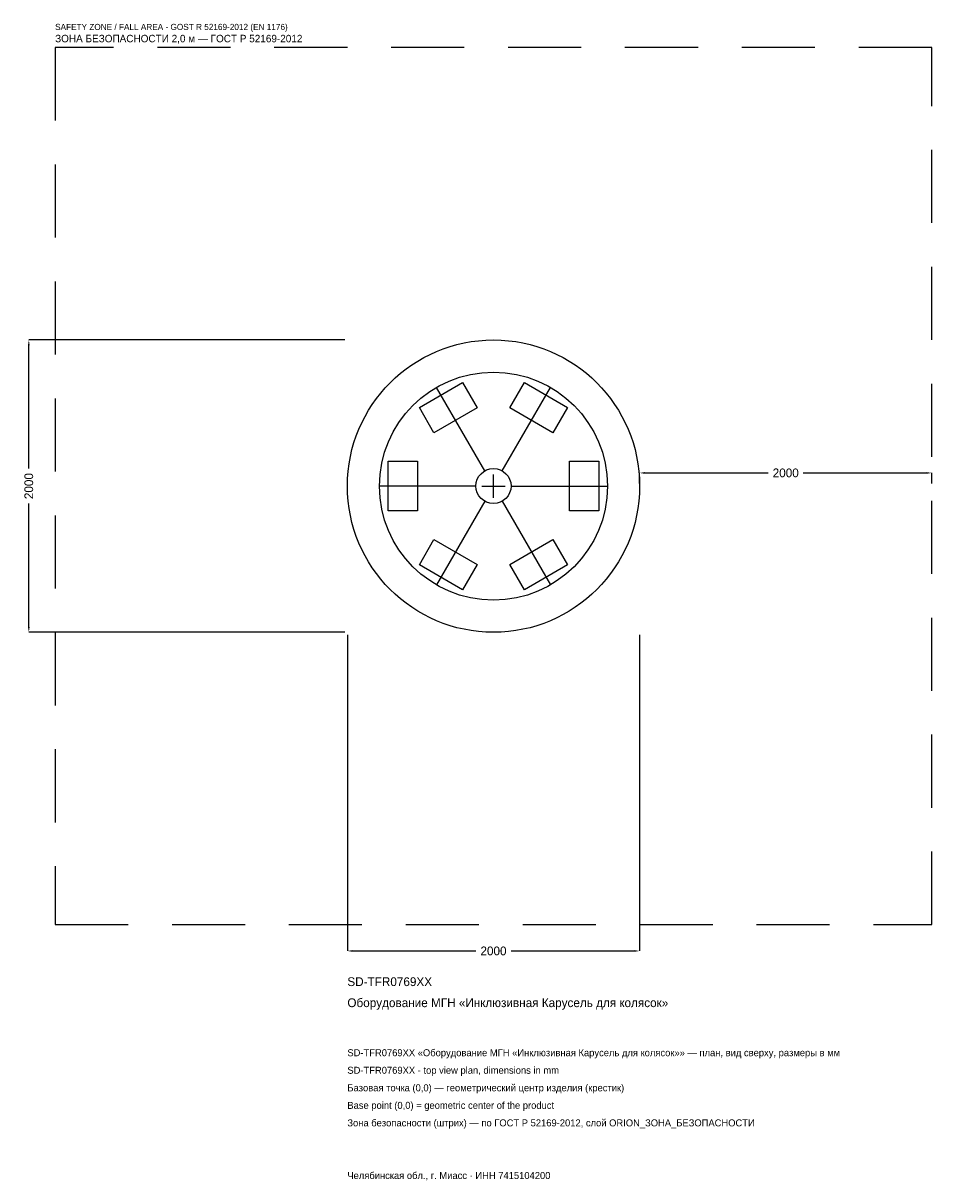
# Model space of a CAD drawing. Header units: metres. Extents: x -3219 to 3000, y -4752 to 3167.
import ezdxf

# ---------------------------------------------------------------- set-up
doc = ezdxf.new("R2010")
doc.units = ezdxf.units.M
doc.linetypes.add('DASHED', pattern=[800, 500, -300])
for name, color, linetype in [('ORION_ДАННЫЕ', 3, 'Continuous'), ('ORION_ЗОНА_БЕЗОПАСНОСТИ', 1, 'Continuous'), ('ORION_КОНТУР', 7, 'Continuous'), ('ORION_РАЗМЕРЫ', 8, 'Continuous')]:
    doc.layers.add(name, color=color, linetype=linetype)
doc.dimstyles.new('ORION', dxfattribs={"dimtxt": 60, "dimasz": 36, "dimexe": 1.25, "dimexo": 18, "dimtad": 1, "dimdec": 0, "dimcen": 2.5, "dimazin": 3, "dimtfac": 1, "dimtmove": 0, "dimatfit": 3, "dimarcsym": 0})

# ---------------------------------------------------------------- blocks, each defined once
blk = doc.blocks.new('_CLOSEDFILLED')
at = {"color": 0, "linetype": 'BYBLOCK'}
blk.add_solid([(-1, 0.16), (0, 0), (-1, -0.16)], dxfattribs=at)
blk = doc.blocks.new('*D1')
for p, q in [((-1000, -1018), (-1000, -3180)), ((1000, -1018), (1000, -3180)), ((-964, -3180), (-120, -3180)), ((120, -3180), (964, -3180))]:
    blk.add_line(p, q)
at = {"layer": 'Defpoints'}
for p in [(-1000, -1000), (1000, -1000), (-1000, -3180)]:
    blk.add_point(p, dxfattribs=at)
at = {"layer": 'ORION_РАЗМЕРЫ', "xscale": 36, "yscale": 36, "rotation": 180}
blk.add_blockref('_CLOSEDFILLED', (-1000, -3180), dxfattribs=at)
at = {"layer": 'ORION_РАЗМЕРЫ', "xscale": 36, "yscale": 36}
blk.add_blockref('_CLOSEDFILLED', (1000, -3180), dxfattribs=at)
at = {"layer": 'ORION_РАЗМЕРЫ', "insert": (0, -3180), "char_height": 60, "attachment_point": 5}
blk.add_mtext('2000', dxfattribs=at)
blk = doc.blocks.new('*D2')
for p, q in [((-1018, 1000), (-3180, 1000)), ((-3180, 120), (-3180, 964)), ((-3180, -964), (-3180, -120)), ((-1018, -1000), (-3180, -1000))]:
    blk.add_line(p, q)
at = {"layer": 'Defpoints'}
for p in [(-1000, 1000), (-3180, -1000), (-1000, -1000)]:
    blk.add_point(p, dxfattribs=at)
at = {"layer": 'ORION_РАЗМЕРЫ', "xscale": 36, "yscale": 36}
for p, rotation in [((-3180, 1000), 90), ((-3180, -1000), 270)]:
    blk.add_blockref('_CLOSEDFILLED', p, dxfattribs=dict(at, rotation=rotation))
at = {"layer": 'ORION_РАЗМЕРЫ', "insert": (-3180, 0), "char_height": 60, "attachment_point": 5, "rotation": 90}
blk.add_mtext('2000', dxfattribs=at)
blk = doc.blocks.new('*D3')
for p, q in [((1000, 18), (1000, 90)), ((1036, 90), (1880, 90)), ((2120, 90), (2964, 90)), ((3000, 18), (3000, 90))]:
    blk.add_line(p, q)
at = {"layer": 'Defpoints'}
for p in [(1000, 90), (1000, 0), (3000, 0)]:
    blk.add_point(p, dxfattribs=at)
at = {"layer": 'ORION_РАЗМЕРЫ', "xscale": 36, "yscale": 36, "rotation": 180}
blk.add_blockref('_CLOSEDFILLED', (1000, 90), dxfattribs=at)
at = {"layer": 'ORION_РАЗМЕРЫ', "xscale": 36, "yscale": 36}
blk.add_blockref('_CLOSEDFILLED', (3000, 90), dxfattribs=at)
at = {"layer": 'ORION_РАЗМЕРЫ', "insert": (2000, 90), "char_height": 60, "attachment_point": 5}
blk.add_mtext('2000', dxfattribs=at)
blk = doc.blocks.new('ОРИОН SD-TFR0769XX Оборудование МГН Инклюзивная Карусель для колясок')
at = {"layer": 'ORION_ЗОНА_БЕЗОПАСНОСТИ', "linetype": 'DASHED'}
blk.add_lwpolyline([(-3000, -3000), (3000, -3000), (3000, 3000), (-3000, 3000)], close=True, dxfattribs=at)
at = {"layer": 'ORION_КОНТУР'}
for p, q in [((-60, 103.9), (-390, 675.5)), ((60, 103.9), (390, 675.5)), ((-120, 0), (-780, 0)), ((120, 0), (780, 0)), ((-60, -103.9), (-390, -675.5)), ((60, -103.9), (390, -675.5))]:
    blk.add_line(p, q, dxfattribs=at)
for points in [[(-507.2, 538.5), (-212.8, 708.5), (-112.8, 535.3), (-407.2, 365.3)], [(212.8, 708.5), (507.2, 538.5), (407.2, 365.3), (112.8, 535.3)], [(-720, -170), (-720, 170), (-520, 170), (-520, -170)], [(720, 170), (720, -170), (520, -170), (520, 170)], [(-212.8, -708.5), (-507.2, -538.5), (-407.2, -365.3), (-112.8, -535.3)], [(507.2, -538.5), (212.8, -708.5), (112.8, -535.3), (407.2, -365.3)]]:
    blk.add_lwpolyline(points, close=True, dxfattribs=at)
for radius in [1000, 780, 120]:
    blk.add_circle((0, 0), radius, dxfattribs=at)
at = {"layer": 'ORION_РАЗМЕРЫ'}
for p, q in [((0, -80), (0, 80)), ((-80, 0), (80, 0))]:
    blk.add_line(p, q, dxfattribs=at)
at = {"layer": 'ORION_ДАННЫЕ'}
for tag, p in [('АРТИКУЛ', (-1000, -3420)), ('НАИМЕНОВАНИЕ', (-1000, -3564))]:
    blk.add_attdef(tag, p, '', height=60, dxfattribs=at)
at = {"layer": 'ORION_ДАННЫЕ', "flags": 1}
for tag, p in [('ПРОИЗВОДИТЕЛЬ', (-1000, -3708)), ('ТЕЛЕФОН', (-1000, -3852)), ('САЙТ', (-1000, -4140)), ('АДРЕС', (-1000, -4284)), ('РЕКВИЗИТЫ', (-1000, -4428)), ('ГАБАРИТЫ', (-1000, -4572)), ('ЗОНА_БЕЗОПАСНОСТИ', (-1000, -4716))]:
    blk.add_attdef(tag, p, '', height=60, dxfattribs=at)
at = {"layer": 'ORION_ЗОНА_БЕЗОПАСНОСТИ', "color": 1}
for s, height, p in [('SAFETY ZONE / FALL AREA - GOST R 52169-2012 (EN 1176)', 42, (-3000, 3120)), ('ЗОНА БЕЗОПАСНОСТИ 2,0 м — ГОСТ Р 52169-2012', 51, (-3000, 3036))]:
    blk.add_text(s, height=height, dxfattribs=at).set_placement(p)
at = {"layer": 'ORION_РАЗМЕРЫ'}
dim = blk.add_linear_dim(base=(-3180, -1000), p1=(-1000, -1000), p2=(-1000, 1000), angle=90, dimstyle='ORION', dxfattribs=at)
dim.commit()
dim.dimension.update_dxf_attribs({"geometry": '*D2', "text_midpoint": (-3180, 0)})
for base, p1, p2, picture, middle in [((1000, 90), (1000, 0), (3000, 0), '*D3', (2000, 90)), ((-1000, -3180), (-1000, -1000), (1000, -1000), '*D1', (0, -3180))]:
    dim = blk.add_linear_dim(base=base, p1=p1, p2=p2, dimstyle='ORION', dxfattribs=at)
    dim.commit()
    dim.dimension.update_dxf_attribs({"geometry": picture, "text_midpoint": middle})

msp = doc.modelspace()

# ---------------------------------------------------------------- block references
msp.add_blockref('ОРИОН SD-TFR0769XX Оборудование МГН Инклюзивная Карусель для колясок', (0, 0)).add_auto_attribs({'АРТИКУЛ': 'SD-TFR0769XX', 'НАИМЕНОВАНИЕ': 'Оборудование МГН «Инклюзивная Карусель для колясок»'})

# ---------------------------------------------------------------- texts
at = {"layer": 'ORION_ДАННЫЕ', "color": 3}
for s, p in [('SD-TFR0769XX «Оборудование МГН «Инклюзивная Карусель для колясок»» — план, вид сверху, размеры в мм', (-1000, -3900)), ('SD-TFR0769XX - top view plan, dimensions in mm', (-1000, -4020)), ('Челябинская обл., г. Миасс · ИНН 7415104200', (-1000, -4740))]:
    msp.add_text(s, height=48, dxfattribs=at).set_placement(p)
at = {"layer": 'ORION_ДАННЫЕ', "color": 7}
for s, p in [('Базовая точка (0,0) — геометрический центр изделия (крестик)', (-1000, -4140)), ('Base point (0,0) = geometric center of the product', (-1000, -4260))]:
    msp.add_text(s, height=48, dxfattribs=at).set_placement(p)
at = {"layer": 'ORION_ДАННЫЕ', "color": 1}
msp.add_text('Зона безопасности (штрих) — по ГОСТ Р 52169-2012, слой ORION_ЗОНА_БЕЗОПАСНОСТИ', height=48, dxfattribs=at).set_placement((-1000, -4380))

doc.saveas('drawing.dxf')
